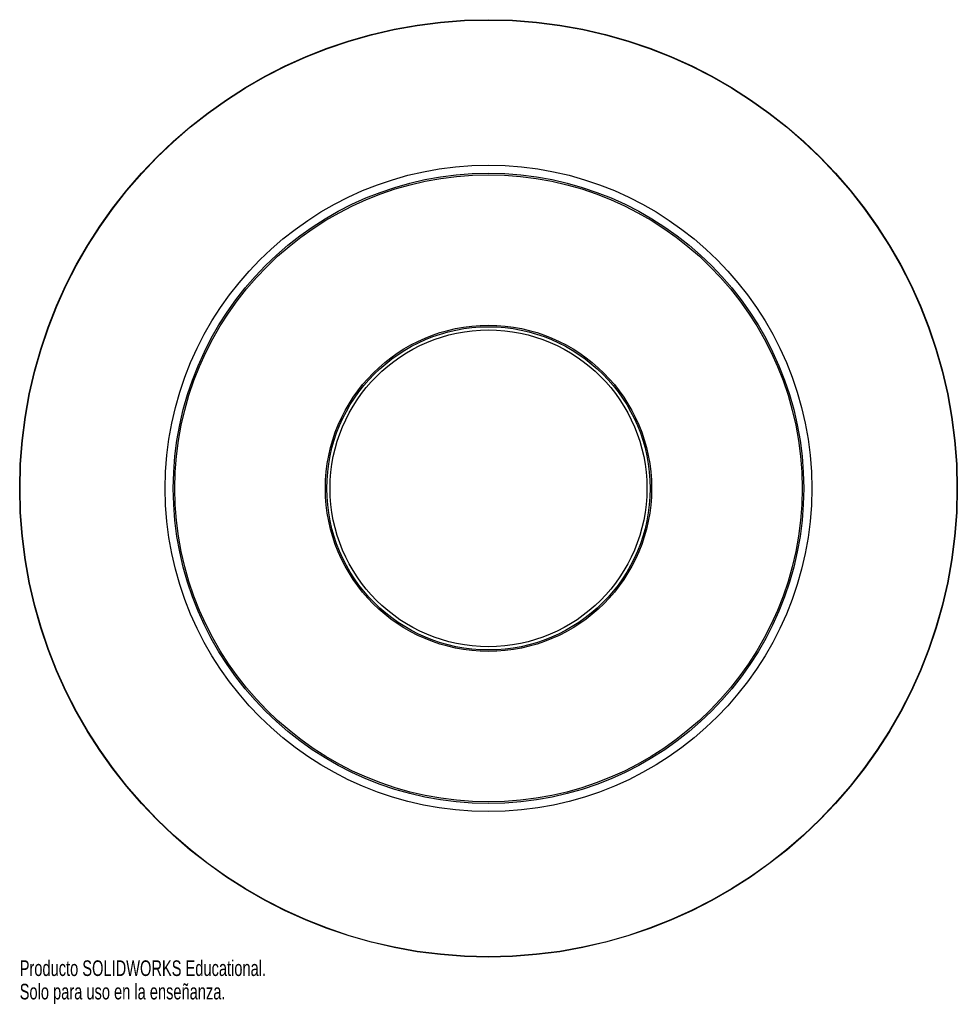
# Paper-space layout '_Superior' of a CAD drawing. Header units: millimetres. Extents: x -145 to 145, y -160 to 145.
import ezdxf

# ---------------------------------------------------------------- set-up
doc = ezdxf.new("R2010")
doc.units = ezdxf.units.MM
doc.styles.add('SLDTEXTSTYLE0', font='TXT', dxfattribs={"width": 0.7})

psp = doc.layouts.new('_Superior')

# ---------------------------------------------------------------- linework, layer by layer
at = {"color": 7, "linetype": 'Continuous', "lineweight": 25}
for radius in [145, 144.9, 100, 97.5, 97, 50.45, 50, 49]:
    psp.add_circle((0, 0), radius, dxfattribs=at)

# ---------------------------------------------------------------- texts
at = {"color": 7, "linetype": 'Continuous', "char_height": 4.8336, "attachment_point": 1, "style": 'SLDTEXTSTYLE0'}
for s, insert in [('Producto SOLIDWORKS Educational.', (-145, -146.02)), ('Solo para uso en la enseñanza.', (-145, -153.27))]:
    psp.add_mtext(s, dxfattribs=dict(at, insert=insert))

doc.saveas('drawing.dxf')
